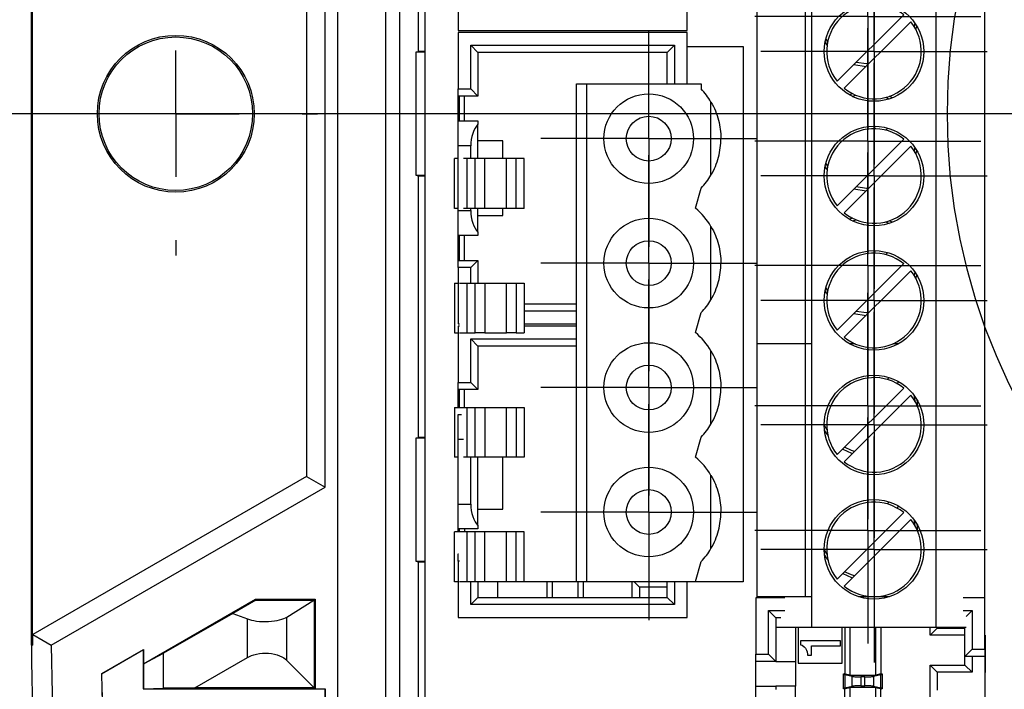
# Model space of a CAD drawing. Header units: millimetres. Extents: x 19 to 819, y 19 to 629.
# Tile 5 of 18: x 123 to 162, y 307 to 334. Entities that reach past the tile are written whole.
import ezdxf

# ---------------------------------------------------------------- set-up
doc = ezdxf.new("R2010")
doc.units = ezdxf.units.MM
doc.header["$LTSCALE"] = 3
doc.linetypes.add('SLD-Center', pattern=[19.05, 15.24, -1.27, 1.27, -1.27])
doc.linetypes.add('SLD-Solid', pattern=[0])
doc.layers.add('CENTER', color=40, linetype='SLD-Center')
doc.layers.add('DIMENSIONS', color=140, linetype='SLD-Solid', lineweight=25)
doc.styles.add('SLDTEXTSTYLE0', font='TXT', dxfattribs={"width": 0.7})
doc.dimstyles.new('SLDDIMSTYLE1', dxfattribs={"dimtxt": 6.474023, "dimasz": 9.906, "dimexe": 0, "dimexo": 0.0625, "dimgap": 1.618506, "dimtad": 0, "dimtih": 1, "dimtoh": 1, "dimdec": 1, "dimrnd": 1e-09, "dimzin": 12, "dimdsep": 46, "dimtxsty": 'SLDTEXTSTYLE0', "dimsah": 1, "dimcen": 0.09, "dimadec": 0, "dimazin": 3, "dimtfac": 1, "dimtdec": 1, "dimtofl": 0, "dimtmove": 0, "dimatfit": 3, "dimfxl": 0, "dimfrac": 2, "dimtolj": 1, "dimtzin": 12, "dimarcsym": 0})
doc.dimstyles.new('SLDDIMSTYLE2', dxfattribs={"dimtxt": 6.474023, "dimasz": 9.906, "dimexe": 0, "dimexo": 0.0625, "dimgap": 1.618506, "dimtad": 0, "dimtih": 1, "dimtoh": 1, "dimdec": 1, "dimrnd": 1e-09, "dimzin": 4, "dimdsep": 46, "dimtxsty": 'SLDTEXTSTYLE0', "dimsah": 1, "dimcen": 0.09, "dimadec": 0, "dimazin": 1, "dimtfac": 1, "dimtdec": 1, "dimtofl": 0, "dimtmove": 0, "dimatfit": 3, "dimfxl": 0, "dimfrac": 2, "dimtolj": 1, "dimtzin": 12, "dimarcsym": 0})
doc.dimstyles.new('SLDDIMSTYLE5', dxfattribs={"dimtxt": 6.474023, "dimasz": 9.906, "dimexe": 0, "dimexo": 0.0625, "dimgap": 1.618506, "dimtad": 0, "dimtih": 1, "dimtoh": 1, "dimdec": 1, "dimrnd": 1e-09, "dimzin": 12, "dimdsep": 46, "dimtxsty": 'SLDTEXTSTYLE0', "dimsah": 1, "dimcen": 0.09, "dimadec": 0, "dimazin": 3, "dimtfac": 1, "dimtdec": 1, "dimtmove": 0, "dimatfit": 0, "dimfxl": 0, "dimfrac": 2, "dimtolj": 1, "dimtzin": 12, "dimarcsym": 0})

# ---------------------------------------------------------------- blocks, each defined once
blk = doc.blocks.new('_D_1')
at = {"layer": 'DIMENSIONS'}
for p, q in [((185.179, 326.679), (185.179, 204.678)), ((123.429, 305.329), (123.429, 204.678)), ((87.028, 214.203), (84.854, 214.203)), ((84.854, 214.203), (84.854, 203.914)), ((106.266, 214.203), (108.44, 214.203)), ((108.44, 214.203), (108.44, 203.914)), ((123.429, 214.203), (115.038, 214.203)), ((185.179, 214.203), (123.429, 214.203)), ((84.854, 203.914), (87.028, 203.914)), ((108.44, 203.914), (106.266, 203.914))]:
    blk.add_line(p, q, dxfattribs=at)
for points in [[(123.429, 214.203), (133.335, 212.679), (133.335, 215.727)], [(185.179, 214.203), (175.273, 215.727), (175.273, 212.679)]]:
    blk.add_solid(points, dxfattribs=at)
at = {"layer": 'DIMENSIONS', "char_height": 6.35, "attachment_point": 1, "style": 'SLDTEXTSTYLE0'}
for s, insert in [('61.8', (87.028, 223.838)), ('2.43', (87.028, 212.099))]:
    blk.add_mtext(s, dxfattribs=dict(at, insert=insert))
blk = doc.blocks.new('_D_2')
at = {"layer": 'DIMENSIONS'}
for p, q in [((165.216, 330.489), (73.967, 330.489)), ((83.492, 330.489), (83.492, 287.489)), ((181.369, 330.489), (169.788, 330.489)), ((121.143, 287.489), (73.967, 287.489)), ((83.492, 266.739), (83.492, 287.489)), ((33.536, 266.739), (31.362, 266.739)), ((31.362, 266.739), (31.362, 256.45)), ((52.774, 266.739), (54.948, 266.739)), ((54.948, 266.739), (54.948, 256.45)), ((64.442, 266.739), (83.492, 266.739)), ((31.362, 256.45), (33.536, 256.45)), ((54.948, 256.45), (52.774, 256.45))]:
    blk.add_line(p, q, dxfattribs=at)
for points in [[(83.492, 330.489), (81.968, 320.583), (85.016, 320.583)], [(83.492, 287.489), (85.016, 297.395), (81.968, 297.395)]]:
    blk.add_solid(points, dxfattribs=at)
at = {"layer": 'DIMENSIONS', "char_height": 6.35, "attachment_point": 1, "style": 'SLDTEXTSTYLE0'}
for s, insert in [('43.0', (33.536, 276.374)), ('1.69', (33.536, 264.636))]:
    blk.add_mtext(s, dxfattribs=dict(at, insert=insert))
blk = doc.blocks.new('_D_5')
at = {"layer": 'DIMENSIONS'}
for p, q in [((178.179, 326.679), (178.179, 236.219)), ((123.429, 305.329), (123.429, 236.219)), ((83.757, 245.744), (81.583, 245.744)), ((81.583, 245.744), (81.583, 235.455)), ((102.995, 245.744), (105.169, 245.744)), ((105.169, 245.744), (105.169, 235.455)), ((123.429, 245.744), (111.767, 245.744)), ((178.179, 245.744), (123.429, 245.744)), ((81.583, 235.455), (83.757, 235.455)), ((105.169, 235.455), (102.995, 235.455))]:
    blk.add_line(p, q, dxfattribs=at)
for points in [[(123.429, 245.744), (133.335, 244.22), (133.335, 247.268)], [(178.179, 245.744), (168.273, 247.268), (168.273, 244.22)]]:
    blk.add_solid(points, dxfattribs=at)
at = {"layer": 'DIMENSIONS', "char_height": 6.35, "attachment_point": 1, "style": 'SLDTEXTSTYLE0'}
for s, insert in [('54.8', (83.757, 255.379)), ('2.16', (83.757, 243.641))]:
    blk.add_mtext(s, dxfattribs=dict(at, insert=insert))
blk = doc.blocks.new('_D_7')
at = {"layer": 'DIMENSIONS'}
for p, q in [((167.502, 320.662), (167.502, 578.987)), ((202.857, 320.662), (202.857, 578.987)), ((167.502, 569.462), (148.452, 569.462)), ((175.563, 569.462), (173.389, 569.462)), ((173.389, 569.462), (173.389, 559.173)), ((194.801, 569.462), (196.975, 569.462)), ((196.975, 569.462), (196.975, 559.173)), ((202.857, 569.462), (221.907, 569.462)), ((173.389, 559.173), (175.563, 559.173)), ((196.975, 559.173), (194.801, 559.173))]:
    blk.add_line(p, q, dxfattribs=at)
for points in [[(167.502, 569.462), (157.596, 570.986), (157.596, 567.938)], [(202.857, 569.462), (212.763, 567.938), (212.763, 570.986)]]:
    blk.add_solid(points, dxfattribs=at)
at = {"layer": 'DIMENSIONS', "char_height": 6.35, "attachment_point": 1, "style": 'SLDTEXTSTYLE0'}
for s, insert in [('35.4', (175.563, 579.097)), ('1.39', (175.563, 567.358))]:
    blk.add_mtext(s, dxfattribs=dict(at, insert=insert))
blk = doc.blocks.new('_D_9')
at = {"layer": 'DIMENSIONS'}
for p, q in [((174.369, 416.489), (73.967, 416.489)), ((83.492, 416.489), (83.492, 386.984)), ((73.873, 375.245), (71.699, 375.245)), ((71.699, 375.245), (71.699, 364.956)), ((93.112, 375.245), (95.286, 375.245)), ((95.286, 375.245), (95.286, 364.956)), ((71.699, 364.956), (73.873, 364.956)), ((95.286, 364.956), (93.112, 364.956)), ((83.492, 330.489), (83.492, 363.506)), ((174.369, 330.489), (73.967, 330.489))]:
    blk.add_line(p, q, dxfattribs=at)
for points in [[(83.492, 416.489), (81.968, 406.583), (85.016, 406.583)], [(83.492, 330.489), (85.016, 340.395), (81.968, 340.395)]]:
    blk.add_solid(points, dxfattribs=at)
at = {"layer": 'DIMENSIONS', "char_height": 6.35, "attachment_point": 1, "style": 'SLDTEXTSTYLE0'}
for s, insert in [('86.0', (73.873, 384.88)), ('3.39', (73.873, 373.141))]:
    blk.add_mtext(s, dxfattribs=dict(at, insert=insert))
blk = doc.blocks.new('SW_CENTERMARKSYMBOL_1')
at = {"layer": 'CENTER', "color": 0}
for p, q in [((0, 2.54), (0, 4.54)), ((0, 0), (0, 2.54)), ((-2.54, 0), (-4.54, 0)), ((0, 0), (-2.54, 0)), ((0, 0), (0, -2.54)), ((0, 0), (2.54, 0)), ((2.54, 0), (4.54, 0)), ((0, -2.54), (0, -4.54))]:
    blk.add_line(p, q, dxfattribs=at)
blk = doc.blocks.new('SW_CENTERMARKSYMBOL_2')
at = {"layer": 'CENTER', "color": 0}
for p, q in [((0, 2.54), (0, 4.54)), ((0, 0), (0, 2.54)), ((-2.54, 0), (-4.54, 0)), ((0, 0), (-2.54, 0)), ((0, 0), (0, -2.54)), ((0, 0), (2.54, 0)), ((2.54, 0), (4.54, 0)), ((0, -2.54), (0, -4.54))]:
    blk.add_line(p, q, dxfattribs=at)
blk = doc.blocks.new('SW_CENTERMARKSYMBOL_3')
at = {"layer": 'CENTER', "color": 0}
for p, q in [((0, 2.54), (0, 4.54)), ((0, 0), (0, 2.54)), ((-2.54, 0), (-4.54, 0)), ((0, 0), (-2.54, 0)), ((0, 0), (0, -2.54)), ((0, 0), (2.54, 0)), ((2.54, 0), (4.54, 0)), ((0, -2.54), (0, -4.54))]:
    blk.add_line(p, q, dxfattribs=at)
blk = doc.blocks.new('SW_CENTERMARKSYMBOL_4')
at = {"layer": 'CENTER', "color": 0}
for p, q in [((0, 2.54), (0, 4.54)), ((0, 0), (0, 2.54)), ((-2.54, 0), (-4.54, 0)), ((0, 0), (-2.54, 0)), ((0, 0), (0, -2.54)), ((0, 0), (2.54, 0)), ((2.54, 0), (4.54, 0)), ((0, -2.54), (0, -4.54))]:
    blk.add_line(p, q, dxfattribs=at)
blk = doc.blocks.new('SW_CENTERMARKSYMBOL_5')
at = {"layer": 'CENTER', "color": 0}
for p, q in [((0, 2.54), (0, 4.54)), ((0, 0), (0, 2.54)), ((-2.54, 0), (-4.54, 0)), ((0, 0), (-2.54, 0)), ((0, 0), (0, -2.54)), ((0, 0), (2.54, 0)), ((2.54, 0), (4.54, 0)), ((0, -2.54), (0, -4.54))]:
    blk.add_line(p, q, dxfattribs=at)
blk = doc.blocks.new('SW_CENTERMARKSYMBOL_6')
at = {"layer": 'CENTER', "color": 0}
for p, q in [((0, 2.54), (0, 4.54)), ((0, 0), (0, 2.54)), ((-2.54, 0), (-4.54, 0)), ((0, 0), (-2.54, 0)), ((0, 0), (0, -2.54)), ((0, 0), (2.54, 0)), ((2.54, 0), (4.54, 0)), ((0, -2.54), (0, -4.54))]:
    blk.add_line(p, q, dxfattribs=at)
blk = doc.blocks.new('SW_CENTERMARKSYMBOL_9')
at = {"layer": 'CENTER', "color": 0}
for p, q in [((0, 2.54), (0, 4.34)), ((0, 0), (0, 2.54)), ((-2.54, 0), (-4.34, 0)), ((0, 0), (-2.54, 0)), ((0, 0), (0, -2.54)), ((0, 0), (2.54, 0)), ((2.54, 0), (4.34, 0)), ((0, -2.54), (0, -4.34))]:
    blk.add_line(p, q, dxfattribs=at)
blk = doc.blocks.new('SW_CENTERMARKSYMBOL_10')
at = {"layer": 'CENTER', "color": 0}
for p, q in [((0, 2.54), (0, 4.34)), ((0, 0), (0, 2.54)), ((-2.54, 0), (-4.34, 0)), ((0, 0), (-2.54, 0)), ((0, 0), (0, -2.54)), ((0, 0), (2.54, 0)), ((2.54, 0), (4.34, 0)), ((0, -2.54), (0, -4.34))]:
    blk.add_line(p, q, dxfattribs=at)
blk = doc.blocks.new('SW_CENTERMARKSYMBOL_11')
at = {"layer": 'CENTER', "color": 0}
for p, q in [((0, 2.54), (0, 4.34)), ((0, 0), (0, 2.54)), ((-2.54, 0), (-4.34, 0)), ((0, 0), (-2.54, 0)), ((0, 0), (0, -2.54)), ((0, 0), (2.54, 0)), ((2.54, 0), (4.34, 0)), ((0, -2.54), (0, -4.34))]:
    blk.add_line(p, q, dxfattribs=at)
blk = doc.blocks.new('SW_CENTERMARKSYMBOL_12')
at = {"layer": 'CENTER', "color": 0}
for p, q in [((0, 2.54), (0, 4.34)), ((0, 0), (0, 2.54)), ((-2.54, 0), (-4.34, 0)), ((0, 0), (-2.54, 0)), ((0, 0), (0, -2.54)), ((0, 0), (2.54, 0)), ((2.54, 0), (4.34, 0)), ((0, -2.54), (0, -4.34))]:
    blk.add_line(p, q, dxfattribs=at)
blk = doc.blocks.new('SW_CENTERMARKSYMBOL_14')
at = {"layer": 'CENTER', "color": 0}
for p, q in [((0, 5.08), (0, 5.69)), ((0, 0), (0, 2.54)), ((-5.08, 0), (-5.69, 0)), ((0, 0), (-2.54, 0)), ((0, 0), (0, -2.54)), ((0, 0), (2.54, 0)), ((5.08, 0), (5.69, 0)), ((0, -5.08), (0, -5.69))]:
    blk.add_line(p, q, dxfattribs=at)
blk = doc.blocks.new('SW_CENTERMARKSYMBOL_27')
at = {"layer": 'CENTER', "color": 0}
for p, q in [((0, 2.54), (0, 4.54)), ((0, 0), (0, 2.54)), ((-2.54, 0), (-4.54, 0)), ((0, 0), (-2.54, 0)), ((0, 0), (0, -2.54)), ((0, 0), (2.54, 0)), ((2.54, 0), (4.54, 0)), ((0, -2.54), (0, -4.54))]:
    blk.add_line(p, q, dxfattribs=at)
blk = doc.blocks.new('SW_CENTERMARKSYMBOL_28')
at = {"layer": 'CENTER', "color": 0}
for p, q in [((0, 2.54), (0, 4.54)), ((0, 0), (0, 2.54)), ((-2.54, 0), (-4.54, 0)), ((0, 0), (-2.54, 0)), ((0, 0), (0, -2.54)), ((0, 0), (2.54, 0)), ((2.54, 0), (4.54, 0)), ((0, -2.54), (0, -4.54))]:
    blk.add_line(p, q, dxfattribs=at)
blk = doc.blocks.new('SW_CENTERMARKSYMBOL_29')
at = {"layer": 'CENTER', "color": 0}
for p, q in [((0, 2.54), (0, 4.54)), ((0, 0), (0, 2.54)), ((-2.54, 0), (-4.54, 0)), ((0, 0), (-2.54, 0)), ((0, 0), (0, -2.54)), ((0, 0), (2.54, 0)), ((2.54, 0), (4.54, 0)), ((0, -2.54), (0, -4.54))]:
    blk.add_line(p, q, dxfattribs=at)
blk = doc.blocks.new('SW_CENTERMARKSYMBOL_35')
at = {"layer": 'CENTER', "color": 0}
for p, q in [((0, 2.54), (0, 4.54)), ((0, 0), (0, 2.54)), ((-2.54, 0), (-4.54, 0)), ((0, 0), (-2.54, 0)), ((0, 0), (0, -2.54)), ((0, 0), (2.54, 0)), ((2.54, 0), (4.54, 0)), ((0, -2.54), (0, -4.54))]:
    blk.add_line(p, q, dxfattribs=at)
blk = doc.blocks.new('SW_CENTERMARKSYMBOL_36')
at = {"layer": 'CENTER', "color": 0}
for p, q in [((0, 2.54), (0, 4.54)), ((0, 0), (0, 2.54)), ((-2.54, 0), (-4.54, 0)), ((0, 0), (-2.54, 0)), ((0, 0), (0, -2.54)), ((0, 0), (2.54, 0)), ((2.54, 0), (4.54, 0)), ((0, -2.54), (0, -4.54))]:
    blk.add_line(p, q, dxfattribs=at)

msp = doc.modelspace()

# ---------------------------------------------------------------- linework, layer by layer
for p, q in [((135.674, 363.489), (135.674, 297.489)), ((137.606, 363.489), (137.606, 297.489)), ((138.179, 297.489), (138.179, 363.489)), ((139.179, 362.989), (139.179, 297.989)), ((152.529, 321.249), (152.529, 361.889)), ((154.479, 321.249), (154.479, 361.889)), ((123.376, 309.139), (123.376, 351.84)), ((123.429, 309.139), (123.429, 351.84)), ((154.729, 309.849), (154.729, 350.489)), ((159.729, 309.849), (159.729, 350.489)), ((161.679, 311.039), (161.679, 350.489)), ((135.179, 315.489), (135.179, 345.489)), ((134.429, 345.056), (134.429, 315.923)), ((138.93, 332.989), (138.93, 343.489)), ((140.519, 336.101), (140.519, 333.839)), ((149.719, 333.839), (149.719, 335.901)), ((158.424, 334.467), (155.752, 331.795)), ((156.035, 331.512), (158.707, 334.184)), ((158.863, 334.143), (158.839, 333.999)), ((140.519, 333.839), (149.719, 333.839)), ((149.719, 333.749), (140.519, 333.749)), ((140.519, 333.749), (140.519, 331.488)), ((149.719, 331.689), (149.719, 333.749)), ((155.37, 333.38), (155.297, 333.506)), ((141.031, 331.488), (141.031, 333.238)), ((141.031, 333.238), (141.319, 332.949)), ((141.031, 333.238), (149.208, 333.238)), ((149.208, 333.238), (148.919, 332.949)), ((149.208, 333.238), (149.208, 331.689)), ((149.719, 333.189), (151.979, 333.189)), ((151.979, 333.189), (151.979, 311.689)), ((138.816, 332.961), (138.93, 332.989)), ((138.816, 332.961), (138.816, 328.018)), ((139.179, 332.961), (138.816, 332.961)), ((139.179, 332.989), (138.93, 332.989)), ((141.319, 332.949), (141.319, 331.199)), ((148.919, 332.949), (141.319, 332.949)), ((148.919, 331.689), (148.919, 332.949)), ((156.425, 332.468), (156.913, 332.39)), ((140.519, 331.488), (141.031, 331.488)), ((140.519, 331.199), (140.519, 331.488)), ((141.031, 331.488), (141.319, 331.199)), ((145.279, 311.689), (145.279, 331.689)), ((145.279, 331.689), (145.679, 331.689)), ((145.679, 331.689), (145.679, 311.689)), ((145.679, 331.689), (150.279, 331.689)), ((150.279, 331.689), (150.279, 331.489)), ((141.319, 331.199), (140.519, 331.199)), ((140.519, 330.199), (140.519, 331.199)), ((140.579, 330.199), (140.579, 331.199)), ((140.779, 330.199), (140.779, 331.199)), ((156.37, 331.294), (156.243, 331.249)), ((157.698, 331.148), (157.838, 331.084)), ((150.679, 328.02), (150.679, 330.959)), ((140.519, 330.199), (141.319, 330.199)), ((140.519, 329.199), (140.519, 330.199)), ((141.319, 330.199), (141.319, 330.065)), ((141.319, 329.399), (141.319, 330.065)), ((157.295, 329.988), (157.196, 329.889)), ((157.702, 329.83), (157.784, 329.911)), ((141.031, 329.199), (140.519, 329.199)), ((140.519, 326.599), (140.519, 329.199)), ((141.031, 328.689), (141.031, 329.199)), ((141.319, 328.689), (141.319, 329.399)), ((142.319, 329.399), (141.319, 329.399)), ((142.319, 328.689), (142.319, 329.399)), ((158.424, 329.467), (155.752, 326.795)), ((156.035, 326.512), (158.707, 329.184)), ((158.863, 329.143), (158.839, 328.999)), ((140.379, 326.689), (140.379, 328.689)), ((140.519, 328.689), (140.379, 328.689)), ((140.879, 328.689), (140.744, 328.689)), ((140.879, 326.689), (140.879, 328.689)), ((141.202, 328.689), (140.879, 328.689)), ((141.202, 326.689), (141.202, 328.689)), ((141.588, 328.689), (141.202, 328.689)), ((141.588, 326.689), (141.588, 328.689)), ((142.47, 328.689), (141.588, 328.689)), ((142.47, 326.689), (142.47, 328.689)), ((142.857, 328.689), (142.47, 328.689)), ((142.857, 326.689), (142.857, 328.689)), ((143.179, 328.689), (142.857, 328.689)), ((143.179, 326.689), (143.179, 328.689)), ((155.37, 328.38), (155.297, 328.506)), ((138.816, 328.018), (138.93, 327.989)), ((138.816, 328.018), (139.179, 328.018)), ((138.93, 317.489), (138.93, 327.989)), ((138.93, 327.989), (139.179, 327.989)), ((150.06, 326.696), (150.29, 327.501)), ((156.425, 327.468), (156.913, 327.39)), ((140.519, 326.689), (140.379, 326.689)), ((140.519, 326.599), (141.031, 326.599)), ((140.519, 325.599), (140.519, 326.599)), ((140.879, 326.689), (140.744, 326.689)), ((141.202, 326.689), (140.879, 326.689)), ((141.031, 326.599), (141.031, 326.689)), ((141.588, 326.689), (141.202, 326.689)), ((141.319, 326.399), (141.319, 326.689)), ((141.319, 325.733), (141.319, 326.399)), ((141.319, 326.399), (142.319, 326.399)), ((142.47, 326.689), (141.588, 326.689)), ((142.319, 326.399), (142.319, 326.689)), ((142.857, 326.689), (142.47, 326.689)), ((143.179, 326.689), (142.857, 326.689)), ((150.679, 323.02), (150.679, 325.959)), ((156.37, 326.294), (156.243, 326.249)), ((157.698, 326.148), (157.838, 326.084)), ((141.319, 325.599), (140.519, 325.599)), ((140.519, 324.599), (140.519, 325.599)), ((140.579, 324.599), (140.579, 325.599)), ((140.779, 324.599), (140.779, 325.599)), ((141.319, 325.733), (141.319, 325.599)), ((157.295, 324.988), (157.196, 324.889)), ((157.702, 324.83), (157.784, 324.911)), ((140.519, 324.599), (141.319, 324.599)), ((140.519, 324.311), (140.519, 324.599)), ((141.319, 324.599), (141.031, 324.311)), ((141.319, 324.599), (141.319, 323.689)), ((158.424, 324.467), (155.752, 321.795)), ((141.031, 324.311), (140.519, 324.311)), ((140.519, 324.311), (140.519, 322.049)), ((141.031, 323.689), (141.031, 324.311)), ((156.035, 321.512), (158.707, 324.184)), ((158.863, 324.143), (158.839, 323.999)), ((140.379, 323.689), (140.379, 321.689)), ((140.379, 323.689), (140.519, 323.689)), ((140.579, 323.689), (140.879, 323.689)), ((140.879, 321.689), (140.879, 323.689)), ((140.879, 323.689), (141.202, 323.689)), ((141.202, 321.689), (141.202, 323.689)), ((141.202, 323.689), (141.588, 323.689)), ((141.588, 323.689), (141.588, 321.689)), ((141.588, 323.689), (142.47, 323.689)), ((142.47, 321.689), (142.47, 323.689)), ((142.47, 323.689), (142.857, 323.689)), ((142.857, 323.689), (142.857, 321.689)), ((142.857, 323.689), (143.179, 323.689)), ((143.179, 323.689), (143.179, 321.689)), ((155.37, 323.38), (155.297, 323.506)), ((143.179, 322.849), (145.279, 322.849)), ((145.279, 322.561), (143.179, 322.561)), ((150.06, 321.696), (150.29, 322.501)), ((156.425, 322.468), (156.913, 322.39)), ((140.519, 322.049), (140.579, 322.049)), ((143.179, 322.049), (145.279, 322.049)), ((140.379, 321.689), (140.519, 321.689)), ((140.579, 321.959), (140.519, 321.959)), ((140.519, 321.959), (140.519, 319.698)), ((140.579, 321.689), (140.879, 321.689)), ((140.879, 321.689), (141.202, 321.689)), ((141.588, 321.689), (141.202, 321.689)), ((141.588, 321.689), (142.47, 321.689)), ((142.857, 321.689), (142.47, 321.689)), ((142.857, 321.689), (143.179, 321.689)), ((145.279, 321.959), (143.179, 321.959)), ((141.031, 321.448), (145.279, 321.448)), ((141.031, 321.448), (141.319, 321.159)), ((141.031, 319.698), (141.031, 321.448)), ((154.479, 321.249), (152.529, 321.249)), ((152.529, 311.089), (152.529, 321.249)), ((154.479, 321.249), (152.529, 321.249)), ((154.698, 321.249), (154.479, 321.249)), ((154.479, 311.089), (154.479, 321.249)), ((154.698, 321.249), (154.479, 321.249)), ((156.466, 321.249), (156.243, 321.249)), ((156.466, 321.249), (156.243, 321.249)), ((158.215, 321.249), (157.992, 321.249)), ((158.215, 321.249), (157.992, 321.249)), ((145.279, 321.159), (141.319, 321.159)), ((141.319, 321.159), (141.319, 319.409)), ((150.679, 318.02), (150.679, 320.959)), ((140.519, 319.698), (141.031, 319.698)), ((140.519, 319.409), (140.519, 319.698)), ((141.031, 319.698), (141.319, 319.409)), ((157.841, 319.894), (157.761, 319.814)), ((158.159, 319.646), (158.232, 319.72)), ((141.319, 319.409), (140.519, 319.409)), ((140.519, 318.689), (140.519, 319.409)), ((140.579, 318.689), (140.579, 319.409)), ((140.779, 318.689), (140.779, 319.409)), ((158.424, 319.467), (155.752, 316.795)), ((156.035, 316.512), (158.707, 319.184)), ((158.827, 319.193), (158.869, 318.95)), ((140.379, 318.689), (140.379, 316.689)), ((140.379, 318.689), (140.879, 318.689)), ((140.879, 316.689), (140.879, 318.689)), ((140.879, 318.689), (141.202, 318.689)), ((141.202, 316.689), (141.202, 318.689)), ((141.202, 318.689), (141.588, 318.689)), ((141.588, 318.689), (141.588, 316.689)), ((141.588, 318.689), (142.47, 318.689)), ((142.47, 316.689), (142.47, 318.689)), ((142.47, 318.689), (142.857, 318.689)), ((142.857, 318.689), (142.857, 316.689)), ((142.857, 318.689), (143.179, 318.689)), ((143.179, 318.689), (143.179, 316.689)), ((140.519, 318.409), (140.657, 318.409)), ((140.519, 317.409), (140.519, 318.409)), ((155.34, 317.789), (155.229, 318.009)), ((138.816, 317.461), (138.93, 317.489)), ((138.816, 317.461), (138.816, 312.518)), ((139.179, 317.461), (138.816, 317.461)), ((139.179, 317.489), (138.93, 317.489)), ((140.519, 314.809), (140.519, 317.409)), ((140.744, 317.409), (140.519, 317.409)), ((150.06, 316.696), (150.29, 317.501)), ((140.519, 316.689), (140.379, 316.689)), ((140.879, 316.689), (140.744, 316.689)), ((141.202, 316.689), (140.879, 316.689)), ((141.031, 314.809), (141.031, 316.689)), ((141.588, 316.689), (141.202, 316.689)), ((141.319, 314.609), (141.319, 316.689)), ((142.47, 316.689), (141.588, 316.689)), ((142.319, 314.609), (142.319, 316.689)), ((142.857, 316.689), (142.47, 316.689)), ((143.179, 316.689), (142.857, 316.689)), ((134.429, 315.923), (123.43, 309.573)), ((134.429, 315.923), (135.179, 315.489)), ((150.679, 313.02), (150.679, 315.959)), ((124.179, 309.139), (135.179, 315.489)), ((157.841, 314.894), (157.761, 314.814)), ((140.519, 314.809), (141.031, 314.809)), ((140.519, 313.809), (140.519, 314.809)), ((141.319, 313.943), (141.319, 314.609)), ((141.319, 314.609), (142.319, 314.609)), ((158.159, 314.646), (158.232, 314.72)), ((158.424, 314.467), (155.752, 311.795)), ((156.035, 311.512), (158.707, 314.184)), ((158.827, 314.193), (158.869, 313.95)), ((140.379, 311.689), (140.379, 313.689)), ((140.879, 313.689), (140.379, 313.689)), ((141.319, 313.809), (140.519, 313.809)), ((140.519, 313.689), (140.519, 313.809)), ((140.579, 313.689), (140.579, 313.809)), ((140.779, 313.809), (140.779, 313.689)), ((140.879, 311.689), (140.879, 313.689)), ((141.202, 313.689), (140.879, 313.689)), ((141.202, 311.689), (141.202, 313.689)), ((141.588, 313.689), (141.202, 313.689)), ((141.319, 313.943), (141.319, 313.809)), ((141.588, 311.689), (141.588, 313.689)), ((142.47, 313.689), (141.588, 313.689)), ((142.47, 311.689), (142.47, 313.689)), ((142.857, 313.689), (142.47, 313.689)), ((142.857, 311.689), (142.857, 313.689)), ((143.179, 313.689), (142.857, 313.689)), ((143.179, 311.689), (143.179, 313.689)), ((155.34, 312.789), (155.229, 313.009)), ((138.816, 312.518), (138.93, 312.489)), ((138.816, 312.518), (139.179, 312.518)), ((140.519, 312.809), (140.536, 312.809)), ((140.519, 312.521), (140.519, 312.809)), ((140.579, 312.521), (140.519, 312.521)), ((140.519, 312.521), (140.519, 310.259)), ((150.06, 311.696), (150.29, 312.501)), ((138.93, 297.489), (138.93, 312.489)), ((138.93, 312.489), (139.179, 312.489)), ((140.519, 311.689), (140.379, 311.689)), ((140.879, 311.689), (140.579, 311.689)), ((141.202, 311.689), (140.879, 311.689)), ((141.031, 310.771), (141.031, 311.689)), ((141.588, 311.689), (141.202, 311.689)), ((141.319, 311.689), (141.319, 311.059)), ((142.47, 311.689), (141.588, 311.689)), ((142.119, 311.059), (142.119, 311.689)), ((142.857, 311.689), (142.47, 311.689)), ((143.179, 311.689), (142.857, 311.689)), ((145.279, 311.689), (143.179, 311.689)), ((144.094, 311.059), (144.094, 311.689)), ((144.296, 311.689), (144.296, 311.059)), ((145.679, 311.689), (145.279, 311.689)), ((145.342, 311.059), (145.342, 311.689)), ((145.544, 311.689), (145.544, 311.059)), ((150.069, 311.689), (145.679, 311.689)), ((147.519, 311.059), (147.519, 311.689)), ((147.589, 311.689), (147.808, 311.471)), ((147.808, 311.471), (147.808, 311.059)), ((148.919, 311.471), (147.808, 311.471)), ((148.919, 311.059), (148.919, 311.689)), ((149.208, 311.689), (149.208, 310.771)), ((149.719, 310.259), (149.719, 311.689)), ((151.979, 311.689), (150.069, 311.689)), ((127.879, 308.388), (132.385, 310.989)), ((132.395, 310.954), (131.476, 310.408)), ((132.395, 310.954), (132.385, 310.989)), ((132.385, 310.989), (134.779, 310.989)), ((132.395, 310.954), (134.722, 310.954)), ((133.637, 310.269), (134.722, 310.954)), ((134.744, 310.954), (134.722, 310.954)), ((134.744, 310.954), (134.779, 310.989)), ((134.744, 310.954), (134.744, 307.425)), ((134.779, 310.989), (134.779, 307.389)), ((141.319, 311.059), (141.031, 310.771)), ((141.319, 311.059), (148.919, 311.059)), ((148.919, 311.059), (149.208, 310.771)), ((153.646, 311.039), (152.479, 311.039)), ((152.479, 311.039), (152.479, 308.778)), ((154.479, 311.089), (152.529, 311.089)), ((152.779, 311.039), (152.779, 311.089)), ((154.698, 311.089), (154.479, 311.089)), ((157.854, 311.089), (156.605, 311.089)), ((161.679, 311.039), (160.813, 311.039)), ((161.679, 308.978), (161.679, 311.039)), ((149.208, 310.771), (141.031, 310.771)), ((152.991, 308.778), (152.991, 310.528)), ((152.991, 310.528), (153.279, 310.239)), ((152.991, 310.528), (153.646, 310.528)), ((160.813, 310.528), (161.168, 310.528)), ((161.168, 310.528), (160.937, 310.297)), ((161.168, 310.528), (161.168, 308.978)), ((131.476, 310.408), (128.679, 308.822)), ((131.476, 310.408), (132.064, 310.194)), ((132.064, 308.651), (132.064, 310.194)), ((133.637, 308.531), (133.637, 310.269)), ((140.519, 310.259), (149.719, 310.259)), ((153.279, 310.239), (153.279, 308.489)), ((153.491, 310.239), (153.279, 310.239)), ((154.729, 309.849), (153.279, 309.849)), ((154.079, 309.849), (154.079, 308.489)), ((154.179, 309.849), (154.179, 308.419)), ((159.729, 309.849), (154.729, 309.849)), ((155.954, 308.419), (155.954, 309.849)), ((156.054, 309.849), (156.054, 307.989)), ((156.256, 309.849), (156.256, 307.939)), ((157.302, 307.939), (157.302, 309.849)), ((157.504, 309.849), (157.504, 307.983)), ((159.479, 309.539), (159.479, 309.849)), ((159.479, 309.539), (159.768, 309.828)), ((160.937, 309.849), (159.729, 309.849)), ((159.768, 309.849), (159.768, 309.828)), ((159.768, 309.828), (160.879, 309.828)), ((160.879, 308.689), (160.879, 309.849)), ((160.879, 309.539), (159.479, 309.539)), ((161.679, 309.539), (161.699, 309.539)), ((161.699, 309.521), (161.679, 309.521)), ((161.699, 309.539), (161.699, 309.521)), ((161.699, 309.521), (161.699, 309.24)), ((123.376, 309.139), (123.429, 309.139)), ((126.191, 307.99), (127.879, 308.965)), ((127.87, 308.955), (126.195, 307.988)), ((127.879, 308.965), (127.87, 308.955)), ((127.87, 308.955), (127.87, 307.381)), ((127.879, 308.965), (127.879, 308.388)), ((155.879, 309.319), (154.279, 309.319)), ((154.279, 309.319), (154.279, 309.159)), ((154.279, 309.159), (154.339, 309.139)), ((154.339, 309.139), (154.419, 309.079)), ((154.419, 309.079), (154.479, 309.019)), ((154.479, 309.019), (154.519, 308.939)), ((154.519, 308.939), (154.539, 308.879)), ((154.719, 309.119), (155.879, 309.119)), ((154.719, 308.739), (154.719, 309.119)), ((155.879, 309.119), (155.879, 309.319)), ((161.168, 308.978), (160.879, 308.689)), ((161.168, 308.978), (161.679, 308.978)), ((161.679, 309.24), (161.699, 309.24)), ((161.699, 309.195), (161.679, 309.195)), ((161.679, 309.116), (161.699, 309.116)), ((161.679, 309.052), (161.699, 309.052)), ((161.699, 309.034), (161.679, 309.034)), ((161.679, 308.978), (161.679, 308.689)), ((161.699, 309.24), (161.699, 309.195)), ((161.699, 309.195), (161.699, 309.116)), ((161.699, 309.116), (161.699, 309.052)), ((161.699, 309.052), (161.699, 309.034)), ((161.699, 309.034), (161.699, 308.747)), ((127.879, 308.388), (128.679, 308.822)), ((128.679, 307.414), (128.679, 308.822)), ((129.941, 307.425), (132.064, 308.651)), ((152.479, 308.778), (152.991, 308.778)), ((152.479, 308.489), (152.479, 308.778)), ((152.991, 308.778), (153.279, 308.489)), ((154.539, 308.879), (154.559, 308.779)), ((154.559, 308.779), (154.559, 308.739)), ((154.559, 308.739), (154.719, 308.739)), ((161.679, 308.689), (160.879, 308.689)), ((160.879, 308.339), (160.879, 308.689)), ((161.168, 308.689), (161.168, 308.051)), ((161.679, 308.747), (161.699, 308.747)), ((161.699, 308.702), (161.679, 308.702)), ((161.679, 308.689), (161.679, 301.689)), ((161.699, 308.747), (161.699, 308.702)), ((161.699, 308.702), (161.699, 308.107)), ((127.879, 308.388), (127.879, 307.389)), ((134.744, 307.425), (133.637, 308.531)), ((153.279, 308.489), (152.479, 308.489)), ((152.479, 307.489), (152.479, 308.489)), ((153.279, 308.489), (154.079, 308.489)), ((154.079, 308.489), (154.079, 307.489)), ((154.179, 308.419), (155.954, 308.419)), ((159.768, 308.051), (159.479, 308.339)), ((159.479, 308.339), (160.879, 308.339)), ((159.479, 307.039), (159.479, 308.339)), ((161.168, 308.051), (160.879, 308.339)), ((126.195, 307.988), (126.191, 307.99)), ((156.004, 307.989), (156.025, 307.989)), ((156.004, 307.978), (156.004, 307.989)), ((156.004, 307.401), (156.004, 307.978)), ((156.256, 307.939), (156.025, 307.989)), ((156.025, 307.989), (156.054, 307.989)), ((156.351, 307.889), (156.058, 307.953)), ((156.058, 307.953), (156.058, 307.426)), ((156.256, 307.939), (157.302, 307.939)), ((156.351, 307.489), (156.351, 307.889)), ((156.861, 307.864), (156.697, 307.864)), ((156.697, 307.864), (156.697, 307.514)), ((156.861, 307.514), (156.861, 307.864)), ((157.501, 307.953), (157.208, 307.889)), ((157.208, 307.889), (157.208, 307.489)), ((157.504, 307.983), (157.302, 307.939)), ((157.501, 307.426), (157.501, 307.953)), ((157.504, 307.989), (157.554, 307.989)), ((157.554, 307.989), (157.554, 307.978)), ((157.554, 307.978), (157.554, 307.401)), ((159.768, 308.051), (159.768, 307.328)), ((161.168, 308.051), (159.768, 308.051)), ((161.679, 308.107), (161.699, 308.107)), ((161.699, 308.044), (161.679, 308.044)), ((161.699, 308.107), (161.699, 308.044)), ((127.879, 307.389), (127.87, 307.381)), ((127.87, 307.381), (135.175, 307.381)), ((127.879, 307.389), (128.679, 307.414)), ((129.941, 307.425), (128.679, 307.414)), ((134.744, 307.425), (129.941, 307.425)), ((134.744, 307.425), (134.779, 307.389)), ((134.779, 307.389), (135.179, 307.389)), ((135.179, 307.389), (135.175, 307.381)), ((135.175, 307.381), (135.175, 300.327)), ((135.179, 297.489), (135.179, 307.389)), ((152.479, 307.489), (153.279, 307.489)), ((152.479, 306.489), (152.479, 307.489)), ((153.279, 307.489), (153.279, 307.355)), ((154.079, 307.489), (153.279, 307.489)), ((154.079, 306.689), (154.079, 307.489)), ((156.004, 307.389), (156.004, 307.401)), ((156.025, 307.389), (156.004, 307.389)), ((156.025, 307.389), (156.256, 307.439)), ((156.025, 307.389), (156.054, 307.389)), ((156.054, 302.989), (156.054, 307.389)), ((156.058, 307.426), (156.351, 307.489)), ((157.302, 307.439), (156.256, 307.439)), ((156.256, 307.439), (156.256, 302.939)), ((156.697, 307.514), (156.861, 307.514)), ((157.208, 307.489), (157.501, 307.426)), ((157.302, 307.439), (157.533, 307.389)), ((157.302, 302.939), (157.302, 307.439)), ((157.504, 302.989), (157.504, 307.389)), ((157.533, 307.389), (157.504, 307.389)), ((157.554, 307.389), (157.533, 307.389)), ((157.554, 307.401), (157.554, 307.389))]:
    msp.add_line(p, q)
at = {"flags": 128}
for points in [[(158.911, 333.873), (158.918, 333.898), (158.944, 334.018)], [(155.264, 333.361), (155.305, 333.295), (155.345, 333.236)], [(157.012, 332.49), (156.925, 332.49), (156.506, 332.549)], [(156.363, 331.187), (156.423, 331.206), (156.51, 331.231)], [(157.965, 331.13), (157.931, 331.148), (157.845, 331.192)], [(158.911, 328.873), (158.918, 328.898), (158.944, 329.018)], [(155.264, 328.361), (155.305, 328.295), (155.345, 328.236)], [(157.012, 327.49), (156.925, 327.49), (156.506, 327.549)], [(156.363, 326.187), (156.423, 326.206), (156.51, 326.231)], [(157.965, 326.13), (157.931, 326.148), (157.845, 326.192)], [(158.911, 323.873), (158.918, 323.898), (158.944, 324.018)], [(155.264, 323.361), (155.305, 323.295), (155.345, 323.236)], [(157.012, 322.49), (156.925, 322.49), (156.506, 322.549)], [(158.979, 318.73), (158.972, 318.915), (158.966, 318.982)], [(155.243, 317.757), (155.305, 317.655), (155.382, 317.546)], [(155.976, 317.019), (156.33, 316.858), (156.368, 316.845)], [(156.448, 316.925), (156.32, 316.967), (156.049, 317.092)], [(158.979, 313.73), (158.972, 313.915), (158.966, 313.982)], [(155.243, 312.757), (155.305, 312.655), (155.382, 312.546)], [(155.976, 312.019), (156.33, 311.858), (156.368, 311.845)], [(156.448, 311.925), (156.32, 311.967), (156.049, 312.092)], [(123.43, 309.573), (123.849, 309.329), (124.179, 309.139)]]:
    msp.add_lwpolyline(points, dxfattribs=at)
for centre, radius in [((157.229, 332.989), 2), ((129.179, 330.489), 3.15), ((129.179, 330.489), 3.084), ((148.179, 329.489), 1.8), ((148.179, 329.489), 0.9), ((157.229, 327.989), 2), ((148.179, 324.489), 1.8), ((148.179, 324.489), 0.9), ((157.229, 322.989), 2), ((148.179, 319.489), 1.8), ((148.179, 319.489), 0.9), ((157.229, 317.989), 2), ((148.179, 314.489), 1.8), ((148.179, 314.489), 0.9), ((157.229, 312.989), 2)]:
    msp.add_circle(centre, radius)
for centre, radius, start, end in [((157.229, 332.989), 1.9, 51.0423, 218.9577), ((157.229, 332.989), 1.9, 231.0423, 38.9577), ((148.179, 329.489), 2.9, 30.4503, 43.6028), ((157.229, 327.989), 1.9, 51.0423, 218.9577), ((157.229, 327.989), 1.9, 231.0423, 38.9577), ((148.179, 329.489), 2.9, 316.7187, 329.5497), ((148.179, 324.489), 2.9, 30.4503, 49.5564), ((157.229, 322.989), 1.9, 51.0423, 218.9577), ((157.229, 322.989), 1.9, 231.0423, 38.9577), ((148.179, 324.489), 2.9, 316.7187, 329.5497), ((148.179, 319.489), 2.9, 30.4503, 49.5564), ((157.229, 317.989), 1.9, 51.0423, 218.9577), ((157.229, 317.989), 1.9, 231.0423, 38.9577), ((148.179, 319.489), 2.9, 316.7187, 329.5497), ((148.179, 314.489), 2.9, 30.4503, 49.5564), ((157.229, 312.989), 1.9, 51.0423, 218.9577), ((157.229, 312.989), 1.9, 231.0423, 38.9577), ((148.179, 314.489), 2.9, 316.7187, 329.5497), ((148.179, 309.489), 2.9, 49.3428, 49.5564), ((184.179, 309.139), 60.751, 179.59045, 180), ((184.179, 309.139), 60.803, 180, 199.80246), ((184.179, 309.139), 60, 180, 199.80246), ((184.179, 309.139), 58, 181.13427, 199.80246), ((184.179, 309.139), 57.996, 181.13682, 199.78569)]:
    msp.add_arc(centre, radius, start, end)
for points, knots in [([(150.679, 330.959), (150.748, 330.842), (150.807, 330.724), (150.907, 330.482), (150.949, 330.358), (151.047, 329.988), (151.079, 329.739), (151.079, 329.489)], [0, 0, 0, 0, 0.25, 0.25, 0.5, 0.5, 1, 1, 1, 1]), ([(141.319, 330.065), (141.236, 329.982), (141.159, 329.854), (141.056, 329.545), (141.031, 329.366), (141.031, 329.199)], [0, 0, 0, 0, 0.5, 0.5, 1, 1, 1, 1]), ([(150.679, 328.02), (150.748, 328.136), (150.807, 328.255), (150.907, 328.497), (150.949, 328.621), (151.047, 328.991), (151.079, 329.24), (151.079, 329.489)], [0, 0, 0, 0, 0.25, 0.25, 0.5, 0.5, 1, 1, 1, 1]), ([(141.031, 326.599), (141.031, 326.433), (141.056, 326.254), (141.159, 325.945), (141.236, 325.817), (141.319, 325.733)], [0, 0, 0, 0, 0.5, 0.5, 1, 1, 1, 1]), ([(150.679, 325.959), (150.748, 325.842), (150.807, 325.724), (150.907, 325.482), (150.949, 325.358), (151.047, 324.988), (151.079, 324.739), (151.079, 324.489)], [0, 0, 0, 0, 0.25, 0.25, 0.5, 0.5, 1, 1, 1, 1]), ([(150.679, 323.02), (150.748, 323.136), (150.807, 323.255), (150.907, 323.497), (150.949, 323.621), (151.047, 323.991), (151.079, 324.24), (151.079, 324.489)], [0, 0, 0, 0, 0.25, 0.25, 0.5, 0.5, 1, 1, 1, 1]), ([(150.679, 320.959), (150.748, 320.842), (150.807, 320.724), (150.907, 320.482), (150.949, 320.358), (151.047, 319.988), (151.079, 319.739), (151.079, 319.489)], [0, 0, 0, 0, 0.25, 0.25, 0.5, 0.5, 1, 1, 1, 1]), ([(150.679, 318.02), (150.748, 318.136), (150.807, 318.255), (150.907, 318.497), (150.949, 318.621), (151.047, 318.991), (151.079, 319.24), (151.079, 319.489)], [0, 0, 0, 0, 0.25, 0.25, 0.5, 0.5, 1, 1, 1, 1]), ([(150.679, 315.959), (150.748, 315.842), (150.807, 315.724), (150.907, 315.482), (150.949, 315.358), (151.047, 314.988), (151.079, 314.739), (151.079, 314.489)], [0, 0, 0, 0, 0.25, 0.25, 0.5, 0.5, 1, 1, 1, 1]), ([(141.031, 314.809), (141.031, 314.643), (141.056, 314.464), (141.159, 314.155), (141.236, 314.027), (141.319, 313.943)], [0, 0, 0, 0, 0.5, 0.5, 1, 1, 1, 1]), ([(150.679, 313.02), (150.748, 313.136), (150.807, 313.255), (150.907, 313.497), (150.949, 313.621), (151.047, 313.991), (151.079, 314.24), (151.079, 314.489)], [0, 0, 0, 0, 0.25, 0.25, 0.5, 0.5, 1, 1, 1, 1]), ([(132.064, 310.194), (132.158, 310.16), (132.28, 310.129), (132.571, 310.09), (132.739, 310.083), (133.065, 310.098), (133.221, 310.122), (133.474, 310.187), (133.571, 310.228), (133.637, 310.269)], [0, 0, 0, 0, 0.25, 0.25, 0.5, 0.5, 0.75, 0.75, 1, 1, 1, 1]), ([(132.064, 308.651), (132.158, 308.705), (132.28, 308.754), (132.571, 308.815), (132.739, 308.827), (133.065, 308.803), (133.221, 308.766), (133.474, 308.663), (133.571, 308.597), (133.637, 308.531)], [0, 0, 0, 0, 0.25, 0.25, 0.5, 0.5, 0.75, 0.75, 1, 1, 1, 1]), ([(156.351, 307.889), (156.384, 307.882), (156.435, 307.876), (156.559, 307.867), (156.63, 307.864), (156.697, 307.864)], [0, 0, 0, 0, 0.5, 0.5, 1, 1, 1, 1]), ([(156.861, 307.864), (156.928, 307.864), (156.999, 307.867), (157.123, 307.876), (157.174, 307.882), (157.208, 307.889)], [0, 0, 0, 0, 0.5, 0.5, 1, 1, 1, 1]), ([(156.697, 307.514), (156.63, 307.514), (156.559, 307.512), (156.435, 307.503), (156.384, 307.497), (156.351, 307.489)], [0, 0, 0, 0, 0.5, 0.5, 1, 1, 1, 1]), ([(157.208, 307.489), (157.174, 307.497), (157.123, 307.503), (156.999, 307.512), (156.928, 307.514), (156.861, 307.514)], [0, 0, 0, 0, 0.5, 0.5, 1, 1, 1, 1])]:
    msp.add_open_spline(points, degree=3, knots=knots)
for points in [[(156.004, 307.978), (156.004, 307.969), (156.023, 307.96), (156.058, 307.953)], [(157.501, 307.953), (157.535, 307.96), (157.554, 307.969), (157.554, 307.978)], [(156.058, 307.426), (156.023, 307.418), (156.004, 307.41), (156.004, 307.401)], [(157.554, 307.401), (157.554, 307.41), (157.535, 307.418), (157.501, 307.426)]]:
    msp.add_open_spline(points, degree=3)
at = {"layer": 'CENTER', "linetype": 'SLD-Center'}
msp.add_circle((185.179, 330.489), 25, dxfattribs=at)

# ---------------------------------------------------------------- block references
at = {"layer": 'CENTER'}
for name, p in [('SW_CENTERMARKSYMBOL_6', (157.229, 337.989)), ('SW_CENTERMARKSYMBOL_29', (156.979, 334.389)), ('SW_CENTERMARKSYMBOL_5', (157.229, 332.989)), ('SW_CENTERMARKSYMBOL_14', (129.179, 330.489)), ('SW_CENTERMARKSYMBOL_28', (156.979, 329.389)), ('SW_CENTERMARKSYMBOL_12', (148.179, 329.489)), ('SW_CENTERMARKSYMBOL_4', (157.229, 327.989)), ('SW_CENTERMARKSYMBOL_11', (148.179, 324.489)), ('SW_CENTERMARKSYMBOL_27', (156.979, 324.389)), ('SW_CENTERMARKSYMBOL_3', (157.229, 322.989)), ('SW_CENTERMARKSYMBOL_10', (148.179, 319.489)), ('SW_CENTERMARKSYMBOL_36', (156.979, 318.749)), ('SW_CENTERMARKSYMBOL_2', (157.229, 317.989)), ('SW_CENTERMARKSYMBOL_9', (148.179, 314.489)), ('SW_CENTERMARKSYMBOL_35', (156.979, 313.749)), ('SW_CENTERMARKSYMBOL_1', (157.229, 312.989))]:
    msp.add_blockref(name, p, dxfattribs=at)

# ---------------------------------------------------------------- dimensions: what is measured, and where the dimension line sits
at = {"layer": 'DIMENSIONS'}
for base, p1, p2, dimstyle, picture, middle in [((202.857, 569.462), (167.502, 316.852), (202.857, 316.852), 'SLDDIMSTYLE5', '_D_7', (185.182, 569.462)), ((178.1792, 245.7444), (123.4286, 309.1385), (178.1792, 330.4894), 'SLDDIMSTYLE1', '_D_5', (93.3762, 245.7444)), ((123.4286, 214.2029), (185.1792, 330.4894), (123.4286, 309.1385), 'SLDDIMSTYLE1', '_D_1', (96.6474, 214.2029))]:
    dim = msp.add_linear_dim(base=base, p1=p1, p2=p2, dimstyle=dimstyle, dxfattribs=at)
    dim.commit()
    dim.dimension.update_dxf_attribs({"geometry": picture, "text_midpoint": middle, "dimtype": 160})
for base, p1, p2, picture, middle in [((83.492, 330.489), (178.179, 416.489), (178.179, 330.489), '_D_9', (83.492, 375.245)), ((83.492, 287.489), (185.179, 330.489), (129.076, 287.489), '_D_2', (83.492, 266.739))]:
    dim = msp.add_linear_dim(base=base, p1=p1, p2=p2, angle=90, dimstyle='SLDDIMSTYLE2', dxfattribs=at)
    dim.commit()
    dim.dimension.update_dxf_attribs({"geometry": picture, "text_midpoint": middle, "dimtype": 160})

doc.saveas('drawing.dxf')
